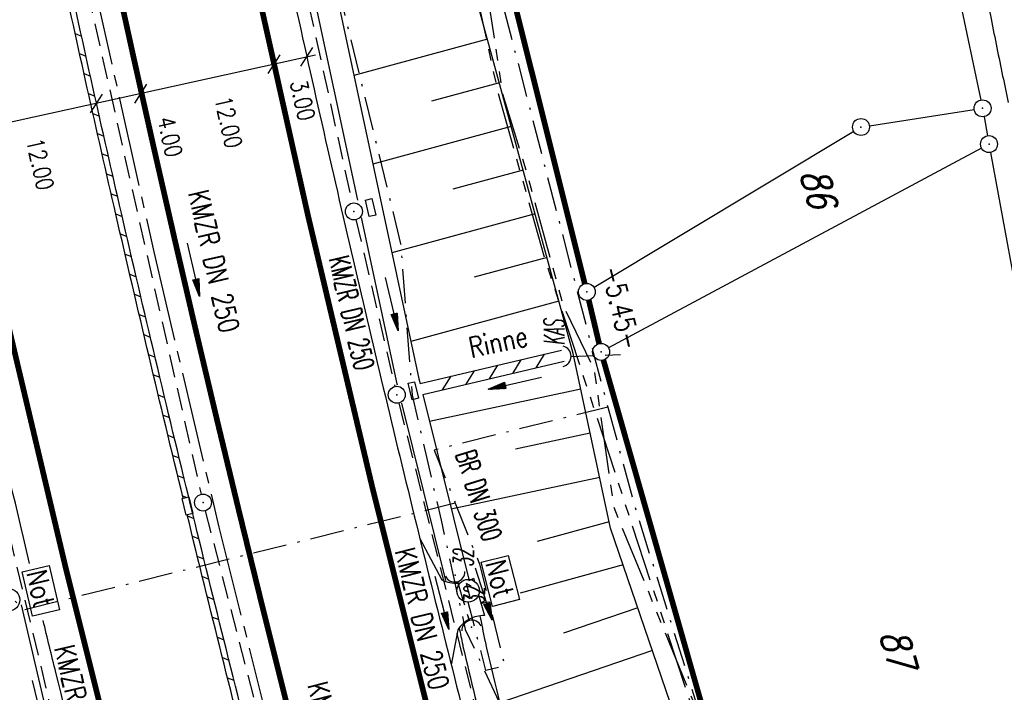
# Model space of a CAD drawing. Extents: x 447258 to 447844, y 441190 to 442763.
# Tile 80 of 123: x 447476 to 447563, y 441850 to 441910. Entities that reach past the tile are written whole.
import ezdxf
from ezdxf.enums import TextEntityAlignment as Align

# ---------------------------------------------------------------- set-up
doc = ezdxf.new("R2010")
doc.units = 0
doc.header["$LTSCALE"] = 2
doc.header["$MEASUREMENT"] = 0
for name, pattern in [('ACHSE', [5.5, 4, -0.5, 0.5, -0.5]), ('AUSGEZOGEN', [0]), ('BAB-FM2', [2.6, 1.5, -0.5, 0.1, -0.5]), ('GESTRICH-X2', [1.5, 1, -0.5]), ('PHANTOMX2', [5, 2.5, -0.5, 0.5, -0.5, 0.5, -0.5])]:
    doc.linetypes.add(name, pattern=pattern)
doc.layers.get('0').update_dxf_attribs({"linetype": 'AUSGEZOGEN'})
for name, color, linetype in [('207-ABSTAND', 8, 'AUSGEZOGEN'), ('207-FLSTNR', 8, 'AUSGEZOGEN'), ('207-GRENZL', 8, 'AUSGEZOGEN'), ('207-GRENZL-BAB', 7, 'AUSGEZOGEN'), ('207-GRENZP', 8, 'AUSGEZOGEN'), ('207-GRENZP-BAB', 7, 'AUSGEZOGEN'), ('ACHSETOP', 250, 'ACHSE'), ('ANMERKUNG', 7, 'CONTINUOUS'), ('BAB_FM', 5, 'BAB-FM2'), ('BOESCHG', 250, 'AUSGEZOGEN'), ('DURCHL', 200, 'GESTRICH-X2'), ('FBRTOP', 250, 'AUSGEZOGEN'), ('KANAL', 7, 'GESTRICH-X2'), ('Lichtwellenleiter COLT', 46, 'PHANTOMX2'), ('Lichtwellenleiter GLH', 46, 'PHANTOMX2'), ('MULDE', 250, 'AUSGEZOGEN'), ('NS', 5, 'AUSGEZOGEN'), ('PFEIL', 7, 'CONTINUOUS'), ('PFEILTOP', 200, 'AUSGEZOGEN'), ('Rinne', 200, 'CONTINUOUS'), ('SCHLITZRINNE', 200, 'AUSGEZOGEN'), ('SCHRIFT', 7, 'AUSGEZOGEN'), ('SCHSYMBOL', 200, 'AUSGEZOGEN'), ('STRASSE', 250, 'AUSGEZOGEN'), ('TEXTO', 4, 'CONTINUOUS')]:
    doc.layers.add(name, color=color, linetype=linetype)
doc.styles.add('ROMANS', font='romans.shx', dxfattribs={"width": 0.8})

# ---------------------------------------------------------------- blocks, each defined once
blk = doc.blocks.new('NOTRUFS')
for p, q in [((-0.7, 0), (-0.357, 0.35)), ((-0.7, 0), (0.7, 0)), ((0.357, -0.35), (0.7, 0))]:
    blk.add_line(p, q)
blk.add_lwpolyline([(-2.143, 4.194), (1.876, 4.194), (1.876, 1.75), (-2.143, 1.75)], close=True)
blk.add_circle((0, 0), 1)
at = {"style": 'ROMANS', "width": 0.8}
blk.add_text('Not', height=1.8, dxfattribs=at).set_placement((-1.982, 2.071))
blk = doc.blocks.new('DL')
at = {"color": 0}
blk.add_arc((-0.311, 0.025), 0.91, 282.5363, 77.4637, dxfattribs=at)
blk.add_point((0.597, 0.003), dxfattribs=at)
blk = doc.blocks.new('40')
at = {"color": 0}
blk.add_arc((0.025, 0.311), 0.91, 192.5363, 347.4637, dxfattribs=at)
blk.add_point((0, 0), dxfattribs=at)
blk = doc.blocks.new('GST')
at = {"color": 0}
blk.add_circle((0, 0), 0.75, dxfattribs=at)
blk.add_point((0, 0), dxfattribs=at)
blk = doc.blocks.new('13')
blk.add_lwpolyline([(0.755, 1.218), (-0.748, 1.218), (-0.748, 1.801), (0.755, 1.801)], close=True)
at = {"rotation": 180}
blk.add_blockref('GST', (0, 0), dxfattribs=at)
blk = doc.blocks.new('PFEIL2')
at = {"color": 0}
for p, q in [((0.88, 0.002), (-2.401, -0.012)), ((0.881, -0.271), (0.879, 0.276)), ((0.879, 0.276), (2.429, 0.009)), ((0.911, 0.27), (0.879, 0.265)), ((0.965, 0.261), (0.879, 0.246)), ((1.019, 0.252), (0.879, 0.228)), ((1.073, 0.242), (0.879, 0.209)), ((1.127, 0.233), (0.879, 0.191)), ((1.181, 0.224), (0.879, 0.172)), ((1.235, 0.214), (0.879, 0.154)), ((1.289, 0.205), (0.879, 0.135)), ((1.343, 0.196), (0.879, 0.117)), ((1.397, 0.187), (0.879, 0.098)), ((1.451, 0.177), (0.879, 0.08)), ((1.505, 0.168), (0.879, 0.061)), ((1.559, 0.159), (0.88, 0.043)), ((1.613, 0.149), (0.88, 0.024)), ((1.668, 0.14), (0.88, 0.006)), ((1.722, 0.131), (0.88, -0.013)), ((1.776, 0.121), (0.88, -0.031)), ((1.83, 0.112), (0.88, -0.05)), ((1.884, 0.103), (0.88, -0.068)), ((1.938, 0.094), (0.88, -0.087)), ((1.992, 0.084), (0.88, -0.105)), ((2.046, 0.075), (0.88, -0.124)), ((2.1, 0.066), (0.88, -0.142)), ((2.154, 0.056), (0.88, -0.161)), ((2.208, 0.047), (0.88, -0.179)), ((2.262, 0.038), (0.881, -0.198)), ((2.316, 0.029), (0.881, -0.216)), ((2.37, 0.019), (0.881, -0.235)), ((2.424, 0.01), (0.881, -0.253)), ((2.429, 0.009), (0.881, -0.271))]:
    blk.add_line(p, q, dxfattribs=at)

msp = doc.modelspace()

# ---------------------------------------------------------------- hatches: boundary and pattern name
at = {"layer": 'PFEILTOP'}
h = msp.add_hatch(dxfattribs=at)
h.set_pattern_fill('_USER', color=256, scale=1.5, angle=45, style=0, pattern_type=0)
h.set_pattern_definition([(329.237, (447424.7137, 441994.7568), (0.7672323, 1.2889355), [])])
edge = h.paths.add_edge_path()
edge.add_line((447554.689, 441513.768), (447547.504, 441545.104))
edge.add_line((447547.504, 441545.104), (447537.107, 441587.415))
edge.add_line((447537.107, 441587.415), (447530.255, 441607.806))
edge.add_line((447530.255, 441607.806), (447521.935, 441632.16))
edge.add_line((447521.935, 441632.16), (447521.172, 441636.995))
edge.add_line((447521.172, 441636.995), (447519.605, 441643.372))
edge.add_line((447519.605, 441643.372), (447515.335, 441649.099))
edge.add_line((447515.335, 441649.099), (447507.515, 441678.184))
edge.add_line((447507.515, 441678.184), (447498.583, 441711.54))
edge.add_line((447498.583, 441711.54), (447488.289, 441750.317))
edge.add_line((447488.289, 441750.317), (447482.131, 441773.305))
edge.add_line((447482.131, 441773.305), (447471.266, 441814.433))
edge.add_line((447471.266, 441814.433), (447463.339, 441844.985))
edge.add_line((447463.339, 441844.985), (447457.856, 441865.942))
edge.add_line((447457.856, 441865.942), (447449.55, 441897.966))
edge.add_line((447449.55, 441897.966), (447433.166, 441961.446))
edge.add_line((447433.166, 441961.446), (447421.147, 442008.815))
edge.add_line((447421.147, 442008.815), (447419.891, 442013.788))
edge.add_line((447553.909, 441513.59), (447546.726, 441544.92))
edge.add_line((447546.726, 441544.92), (447536.339, 441587.191))
edge.add_line((447536.339, 441587.191), (447529.497, 441607.55))
edge.add_line((447529.497, 441607.55), (447521.155, 441631.966))
edge.add_line((447521.155, 441631.966), (447520.388, 441636.837))
edge.add_line((447520.388, 441636.837), (447518.867, 441643.024))
edge.add_line((447518.867, 441643.024), (447514.603, 441648.743))
edge.add_line((447514.603, 441648.743), (447506.743, 441677.976))
edge.add_line((447506.743, 441677.976), (447497.811, 441711.334))
edge.add_line((447497.811, 441711.334), (447487.517, 441750.111))
edge.add_line((447487.517, 441750.111), (447481.357, 441773.099))
edge.add_line((447481.357, 441773.099), (447470.492, 441814.231))
edge.add_line((447470.492, 441814.231), (447462.565, 441844.783))
edge.add_line((447462.565, 441844.783), (447457.082, 441865.74))
edge.add_line((447457.082, 441865.74), (447448.776, 441897.766))
edge.add_line((447448.776, 441897.766), (447432.39, 441961.248))
edge.add_line((447432.39, 441961.248), (447420.371, 442008.619))
edge.add_line((447420.371, 442008.619), (447419.067, 442013.783))

# ---------------------------------------------------------------- linework, layer by layer
msp.add_line((447501.776, 441906.54), (447467.082, 441898.875))
at = {"layer": '207-GRENZL'}
for p, q in [((447550.715, 441949.146), (447560.545, 441902.564)), ((447550.701, 441900.294), (447559.958, 441901.715)), ((447560.833, 441901.092), (447561.137, 441899.408)), ((447549.317, 441899.793), (447526.382, 441885.997)), ((447560.609, 441898.316), (447527.661, 441880.664)), ((447561.405, 441897.932), (447564.685, 441880.027))]:
    msp.add_line(p, q, dxfattribs=at)
at = {"layer": '207-GRENZL-BAB', "const_width": 0.5, "flags": 128}
for points in [[(447501.172, 441983.753), (447525.558, 441886.338)], [(447525.914, 441884.88), (447526.826, 441881.04)], [(447527.206, 441879.588), (447549.104, 441802.841)]]:
    msp.add_lwpolyline(points, dxfattribs=at)
at = {"layer": 'ACHSETOP'}
msp.add_lwpolyline([(447459.063, 442036.401), (447463.237, 442011.752), (447464.54, 442004.056), (447467.484, 441987.115), (447472.023, 441962.531), (447476.869, 441938.005), (447482.021, 441913.542), (447487.478, 441889.145), (447493.239, 441864.818), (447499.303, 441840.565), (447505.67, 441816.389), (447512.338, 441792.295), (447519.307, 441768.286), (447526.575, 441744.366), (447534.141, 441720.538), (447542.003, 441696.807), (447550.162, 441673.176), (447558.615, 441649.649), (447567.361, 441626.229), (447576.399, 441602.92), (447585.728, 441579.726)], dxfattribs=at)
at = {"layer": 'BAB_FM', "elevation": 15.129, "flags": 128}
msp.add_lwpolyline([(447495.608, 441989.275), (447492.293, 441976.643), (447492.44, 441971.852), (447495.348, 441948.145), (447498.998, 441937.054), (447501.326, 441922.454), (447509.29, 441889.856), (447510.301, 441876.486), (447512.857, 441865.442), (447515.001, 441855.801), (447519.865, 441845.371), (447521.425, 441840.839), (447525.398, 441827.34), (447530.83, 441809.898), (447533.224, 441799.43), (447533.657, 441792.659), (447538.399, 441778.609), (447541.349, 441768.637), (447548.322, 441745.151), (447555.832, 441721.726), (447562.39, 441702.712), (447567.73, 441687.005), (447575.29, 441665.95), (447584.842, 441638.924), (447591.148, 441623.505), (447599.743, 441602.561), (447607.765, 441581.002), (447619.878, 441553.225), (447633.446, 441519.415), (447646.254, 441491.919), (447655.195, 441472.268), (447661.578, 441458.302), (447669.128, 441454.308), (447671.761, 441453.641), (447675.656, 441448.302)], dxfattribs=at)
at = {"layer": 'BAB_FM', "flags": 128}
for points in [[(447499.11, 441986.395), (447499.543, 441983.788), (447505.023, 441963.427), (447517.127, 441915.548), (447526.293, 441880.262), (447527.591, 441875.432), (447512.253, 441871.638), (447514.117, 441866.945), (447475.952, 441857.503), (447474.811, 441858.766), (447473.73, 441863.134), (447472.371, 441862.798), (447473.328, 441858.93)], [(447527.591, 441875.432), (447529.946, 441866.744), (447543.884, 441822.163), (447556.228, 441774.659), (447565.402, 441742.923), (447583.079, 441694.211), (447593.435, 441662.878), (447597.566, 441650.401), (447599.35, 441645.73), (447621.927, 441589.941), (447643.299, 441533.871), (447645.975, 441527.728), (447656.928, 441504.837), (447658.961, 441500.268), (447676.938, 441450.292), (447687.78, 441420.109), (447688.919, 441414.063), (447692.03, 441406.076), (447707.144, 441365.278)], [(447514.117, 441866.945), (447516.256, 441861.56), (447518.479, 441852.571), (447516.829, 441852.163), (447515.244, 441858.216)]]:
    msp.add_lwpolyline(points, dxfattribs=at)
at = {"layer": 'BOESCHG'}
for p, q in [((447516.962, 441907.951), (447505.166, 441904.733)), ((447518.015, 441904.092), (447512.01, 441902.454)), ((447519.067, 441900.233), (447506.844, 441896.899)), ((447520.12, 441896.373), (447513.902, 441894.678)), ((447521.172, 441892.514), (447508.523, 441889.064)), ((447522.225, 441888.655), (447515.793, 441886.901)), ((447523.277, 441884.796), (447510.201, 441881.23)), ((447525.208, 441877.036), (447511.839, 441874.178)), ((447525.208, 441877.036), (447525.206, 441877.035)), ((447526.045, 441873.124), (447519.423, 441871.709)), ((447526.881, 441869.213), (447513.765, 441866.408)), ((447527.717, 441865.301), (447521.353, 441863.551)), ((447528.945, 441861.498), (447519.842, 441859.002)), ((447516.968, 441858.214), (447516.388, 441858.055)), ((447530.243, 441857.714), (447523.676, 441855.467)), ((447531.538, 441853.93), (447518.046, 441849.312))]:
    msp.add_line(p, q, dxfattribs=at)
for points in [[(447435.427, 442013.885, 0.001836), (447437.069, 442004.603, 0.007789), (447451.596, 441930.814, 0.007466), (447469.092, 441854.336, 0.002833), (447479.55, 441812.593, 0.01011), (447482.782, 441800.977, 0.002388), (447488.237, 441783.115, 0.000107), (447490.019, 441777.382, 0.001058)], [(447437.454, 442013.898, 0.001777), (447439.043, 442004.927, 0.007779), (447453.577, 441931.116, 0.007471), (447471.048, 441854.752, 0.002832), (447481.942, 441811.277, 0.012461), (447484.72, 441801.475, 0.000038), (447488.695, 441788.673, 0.000002), (447491.941, 441778.223, 0.000011)], [(447512.929, 441860.173, 0.065287), (447513.634, 441859.937, 0.065287), (447514.377, 441859.89, 0.017672), (447514.578, 441859.911, 0.062798)], [(447515.309, 441860.114, 0.041345), (447515.726, 441860.335)], [(447516.686, 441857.03, 0.059825), (447516.016, 441856.949, 0.059825), (447515.385, 441856.711, 0.06269), (447514.804, 441856.309, 0.06269), (447514.34, 441855.776)]]:
    msp.add_lwpolyline(points, format="xyb", dxfattribs=at)
for points in [[(447565.868, 441745.16), (447554.1, 441782.527), (447550.118, 441796.036), (447539.145, 441831.698), (447527.835, 441864.746), (447524.535, 441880.181), (447509.493, 441935.334), (447494.708, 441982.393), (447494.093, 442004.438), (447494.03, 442014.25)], [(447510.982, 441863.835), (447512.929, 441860.173)], [(447515.726, 441860.335), (447515.835, 441859.958)], [(447516.131, 441858.941), (447516.686, 441857.03)], [(447514.34, 441855.776), (447513.764, 441852.671)]]:
    msp.add_lwpolyline(points, dxfattribs=at)
at = {"layer": 'DURCHL'}
for p, q in [((447524.35, 441879.903), (447528.702, 441880.078)), ((447514.319, 441860.027), (447515.339, 441856.57))]:
    msp.add_line(p, q, dxfattribs=at)
at = {"layer": 'FBRTOP'}
for points in [[(447621.839, 441538.198, 0.000001), (447626.135, 441528.445, 0.000001), (447630.882, 441517.668)], [(447480.071, 442014.163, -0.000012), (447480.647, 442010.76, 0.000003), (447481.295, 442006.93, 0.001084), (447482.215, 442001.569, 0.000507), (447484.218, 441990.114, 0.002121), (447485.988, 441980.292, 0.001428), (447488.721, 441965.722, 0.001696), (447490.986, 441954.052, 0.001563), (447493.526, 441941.404, 0.001561), (447496.042, 441929.268, 0.001561), (447498.634, 441917.149, 0.001559), (447501.303, 441905.042, 0.00156), (447504.045, 441892.959, 0.001559), (447506.862, 441880.896, 0.001558), (447509.757, 441868.839, 0.001561), (447512.727, 441856.799, 0.001563), (447515.77, 441844.792, 0.001563)], [(447476.509, 441861.628, 0.000612), (447473.626, 441873.778, -0.000668), (447470.828, 441885.575, -0.003018), (447469.01, 441893.501, -0.001476), (447465.439, 441909.734, -0.0015), (447462.667, 441922.703, -0.00169), (447460.281, 441934.226, -0.001687), (447457.634, 441947.459, -0.001982), (447455.464, 441958.736, -0.000994), (447452.834, 441972.856, -0.001346), (447450.94, 441983.297, -0.000348), (447449.189, 441993.14, -0.001389), (447448.758, 441995.611, -0.000167), (447448.551, 441996.823, 0.000018), (447446.677, 442007.791, 0.000184), (447446.32, 442009.878, 0.000053), (447445.621, 442013.949)], [(447564.871, 441585.649, -0.001581), (447559.152, 441600.012, -0.001793), (447554.723, 441611.358, -0.001726), (447550.205, 441623.177, -0.001608), (447545.622, 441635.41, -0.001766), (447541.524, 441646.577, -0.001361), (447537.573, 441657.556, -0.00119), (447533.117, 441670.138, -0.001374), (447528.762, 441682.639, -0.001583), (447525.046, 441693.512, -0.00207), (447521.414, 441704.399, -0.001745), (447517.204, 441717.346, -0.001559), (447512.944, 441730.746, -0.002007), (447509.709, 441741.182, -0.001271), (447506.394, 441752.127, -0.001072), (447502.526, 441765.118, -0.00102), (447498.76, 441777.961, -0.001186), (447495.571, 441789.019, -0.001944), (447492.429, 441800.176, -0.001694), (447488.915, 441813.008, -0.001735), (447485.666, 441825.2, -0.001755), (447482.54, 441837.271, -0.001426), (447478.827, 441851.992, -0.002129), (447477.702, 441856.591, -0.000073)]]:
    msp.add_lwpolyline(points, format="xyb", dxfattribs=at)
at = {"layer": 'FBRTOP', "const_width": 0.5}
msp.add_lwpolyline([(447464.957, 442014.069, 0.000032), (447466.358, 442005.849, 0.00188), (447469.563, 441987.473, 0.001388), (447474.067, 441962.615, 0.004915), (447477.718, 441943.815, 0.003122), (447483.942, 441914.314, 0.003035), (447489.36, 441890.111, 0.003056), (447495.033, 441866.142, 0.003055), (447501.053, 441842.025, 0.003159), (447507.165, 441818.775, 0.003064), (447513.652, 441795.291, 0.002975), (447520.626, 441771.181, 0.002885), (447527.632, 441747.985, 0.002726), (447535.322, 441723.516, 0.00326), (447543.354, 441698.991, 0.003546), (447551.045, 441676.545, 0.003512), (447558.921, 441654.576, 0.003164), (447567.987, 441630.311, 0.002799), (447578.014, 441604.42, 0.003665), (447585.929, 441584.743, 0.002614)], format="xyb", dxfattribs=at)
for points in [[(447477.031, 442014.144), (447477.04, 442014.089), (447478.338, 442006.423), (447481.265, 441989.585), (447485.774, 441965.159), (447490.587, 441940.805), (447495.702, 441916.513), (447501.121, 441892.286), (447506.842, 441868.129), (447512.864, 441844.046), (447519.186, 441820.039), (447525.807, 441796.114), (447532.728, 441772.273), (447539.945, 441748.52), (447547.458, 441724.858), (447555.265, 441701.293), (447563.367, 441677.828), (447571.761, 441654.465), (447580.446, 441631.209), (447589.42, 441608.063), (447598.684, 441585.031)], [(447448.663, 442013.968), (447449.434, 442009.415), (447450.742, 442001.689), (447453.703, 441984.645), (447458.272, 441959.903), (447463.151, 441935.205), (447468.34, 441910.571), (447473.835, 441886.004), (447479.636, 441861.507), (447485.742, 441837.084), (447492.154, 441812.739), (447498.869, 441788.476), (447505.886, 441764.299), (447513.205, 441740.212), (447520.824, 441716.218), (447528.741, 441692.321), (447536.957, 441668.524), (447545.469, 441644.833), (447554.276, 441621.249), (447563.378, 441597.777), (447572.772, 441574.421)]]:
    msp.add_lwpolyline(points, dxfattribs=at)
at = {"layer": 'KANAL'}
for p, q in [((447494.75, 441940.313), (447505, 441893.469)), ((447480.938, 441915.156), (447491.656, 441867.75)), ((447505.344, 441892), (447508.781, 441877.25)), ((447509.125, 441875.813), (447516.844, 441845.125)), ((447472.594, 441872.969), (447484, 441825.406)), ((447492.031, 441866.281), (447503.906, 441820.25)), ((447514.344, 441859.875), (447515.313, 441856.719))]:
    msp.add_line(p, q, dxfattribs=at)
at = {"layer": 'Lichtwellenleiter COLT', "flags": 128}
msp.add_lwpolyline([(447442.96, 442335.557), (447456.7, 442249.29), (447463.6, 442209.09), (447469.32, 442174.78), (447469.36, 442166.151), (447470.01, 442158.25), (447478.55, 442083.31), (447480.14, 442073.68), (447482.71, 442066.62), (447489.76, 442034.75), (447494.21, 442009.95), (447495.29, 441993.16), (447497.59, 441980.16), (447507.01, 441951.68), (447515.71, 441920.25), (447518.26, 441903.22), (447520.43, 441896.13), (447523.64, 441884.43), (447526.37, 441878.79), (447528.11, 441866.61), (447535.41, 441848.78), (447549.9, 441801.26), (447568.27, 441742.34), (447581.42, 441716.38), (447612.07, 441661.31), (447621.06, 441647.3), (447628.35, 441633.93), (447651.39, 441582.52), (447667.47, 441546.03), (447670.34, 441536.67), (447673.43, 441498.26), (447664.89, 441495.23), (447661.03, 441486.35), (447675.09, 441449.74), (447687.91, 441416.57), (447692.3, 441403.5), (447701.96, 441375.5), (447703.056, 441372.658), (447718.41, 441332.85), (447728.05, 441307.18), (447736.09, 441285.14), (447740.65, 441276.91), (447753.75, 441244.43), (447753.961, 441243.938)], dxfattribs=at)
at = {"layer": 'Lichtwellenleiter GLH', "flags": 128}
msp.add_lwpolyline([(447443.04, 442335.579), (447446.805, 442314.878), (447447.202, 442307.726), (447447.035, 442305.663), (447448.105, 442303.179), (447455.853, 442257.883), (447455.973, 442254.994), (447459.182, 442233.704), (447462.547, 442212.489), (447466.159, 442189.433), (447469.204, 442166.064), (447470.01, 442158.25), (447477.849, 442087.756), (447478.831, 442082.344), (447479.744, 442076.075), (447482.71, 442066.62), (447482.866, 442066.064), (447485.146, 442052.08), (447487.034, 442045.024), (447495.36, 441997.645), (447495.603, 441995.693), (447495.209, 441993.321), (447496.284, 441982.821), (447499.097, 441971.423), (447507.795, 441945.91), (447510.425, 441935.505), (447513.476, 441923.434), (447517.904, 441903.132), (447521.941, 441888.796), (447544.368, 441820.369), (447557.569, 441774.31), (447581.166, 441717.983), (447600.457, 441683.636), (447618.3, 441651.867), (447628.983, 441630.357), (447653.543, 441577.923), (447660.352, 441562.951), (447664.557, 441553.744), (447668.65, 441544.501), (447669.801, 441541.079), (447661.429, 441483.757), (447662.612, 441481.552), (447669.396, 441464.067), (447675.656, 441448.302), (447681.09, 441434.845), (447685.339, 441422.75), (447689.146, 441411.07), (447689.921, 441408.693), (447693.538, 441400.577), (447697.253, 441388.481), (447698.59, 441384.754), (447711.275, 441353.274), (447728.897, 441302.547), (447734.682, 441288.069), (447738.281, 441281.653), (447743.226, 441270.195), (447752.442, 441247.185), (447753.822, 441243.9)], dxfattribs=at)
at = {"layer": 'MULDE'}
for points in [[(447495.208, 441941.659), (447505.483, 441893.707)], [(447497.164, 441942.079), (447510.907, 441877.935), (447511.009, 441877.525)], [(447505.809, 441892.182), (447508.959, 441877.485), (447508.975, 441877.418)], [(447511.25, 441876.554), (447515.305, 441860.196)], [(447509.378, 441875.795), (447513.266, 441860.107)], [(447475.776, 441857.98), (447479.376, 441842.52), (447483.957, 441825.649)]]:
    msp.add_lwpolyline(points, dxfattribs=at)
for points in [[(447516.29, 441857.002, 0.000786), (447516.731, 441854.826, 0.007414), (447516.745, 441854.762, 0.005268), (447521.567, 441835.218, 0.006398), (447525.911, 441819.228, 0.000868), (447530.366, 441803.721, 0.001256), (447533.491, 441793.014, 0.000062), (447533.814, 441791.92, 0.000816)], [(447514.463, 441855.945, 0.000548), (447514.772, 441854.425, 0.007414), (447514.799, 441854.304, 0.002383), (447516.933, 441845.433, 0.006398)]]:
    msp.add_lwpolyline(points, format="xyb", dxfattribs=at)
at = {"layer": 'PFEILTOP'}
for p, q in [((447519.197, 441878.417), (447519.942, 441879.618)), ((447521.262, 441878.901), (447522.008, 441880.102)), ((447515.066, 441877.449), (447515.812, 441878.65)), ((447517.132, 441877.933), (447517.877, 441879.134)), ((447513.001, 441876.965), (447513.746, 441878.166))]:
    msp.add_line(p, q, dxfattribs=at)
at = {"layer": 'Rinne'}
for p, q in [((447511.009, 441877.525), (447523.509, 441880.454)), ((447511.25, 441876.554), (447523.738, 441879.481))]:
    msp.add_line(p, q, dxfattribs=at)
at = {"layer": 'SCHLITZRINNE'}
for p, q in [((447480.537, 441908.431), (447481.098, 441908.21)), ((447480.927, 441906.665), (447481.488, 441906.443)), ((447481.319, 441904.898), (447481.88, 441904.676)), ((447481.713, 441903.13), (447482.275, 441902.909)), ((447482.109, 441901.361), (447482.671, 441901.14)), ((447482.507, 441899.592), (447483.07, 441899.37)), ((447482.908, 441897.822), (447483.471, 441897.6)), ((447483.311, 441896.05), (447483.875, 441895.828)), ((447483.716, 441894.278), (447484.28, 441894.056)), ((447484.124, 441892.505), (447484.688, 441892.283)), ((447484.533, 441890.731), (447485.098, 441890.509)), ((447484.944, 441888.957), (447485.509, 441888.734)), ((447485.357, 441887.182), (447485.923, 441886.959)), ((447485.772, 441885.406), (447486.338, 441885.183)), ((447486.189, 441883.629), (447486.755, 441883.406)), ((447486.607, 441881.852), (447487.174, 441881.629)), ((447487.028, 441880.074), (447487.594, 441879.85)), ((447487.45, 441878.295), (447488.017, 441878.071)), ((447487.874, 441876.515), (447488.441, 441876.292)), ((447488.299, 441874.735), (447488.867, 441874.511)), ((447488.727, 441872.954), (447489.295, 441872.73)), ((447489.156, 441871.173), (447489.725, 441870.948)), ((447489.588, 441869.39), (447490.157, 441869.166)), ((447490.021, 441867.607), (447490.398, 441867.458)), ((447490.456, 441865.823), (447491.025, 441865.599)), ((447490.892, 441864.039), (447491.462, 441863.814)), ((447491.33, 441862.254), (447491.901, 441862.029)), ((447491.77, 441860.468), (447492.341, 441860.243)), ((447492.212, 441858.681), (447492.783, 441858.456)), ((447492.655, 441856.894), (447493.226, 441856.669)), ((447493.1, 441855.107), (447493.671, 441854.881)), ((447493.546, 441853.318), (447494.118, 441853.093)), ((447493.994, 441851.529), (447494.566, 441851.304))]:
    msp.add_line(p, q, dxfattribs=at)
for points in [[(447490.076, 441867.38, -0.003097), (447484.132, 441892.469, -0.003433), (447479.16, 441914.747, -0.003376)], [(447610.021, 441518.082, -0.002426), (447597.936, 441545.518, -0.004663), (447591.85, 441559.882, -0.000107), (447575.547, 441599.407, -0.003601), (447575.071, 441600.587, -0.002348), (447570.509, 441612.285, -0.001625), (447564.05, 441629.24, -0.002837), (447555.938, 441651.121, -0.002516), (447547.056, 441675.89, -0.003905), (447538.931, 441699.496, -0.003699), (447530.733, 441724.549, -0.003001), (447523.632, 441747.275, -0.002813), (447516.338, 441771.607, -0.002621), (447509.059, 441796.886, -0.002971), (447502.887, 441819.258, -0.003233), (447497.122, 441841.215, -0.002784), (447490.733, 441866.796, -0.003184), (447484.619, 441892.581, -0.003433), (447479.649, 441914.852, -0.003376)], [(447502.218, 441819.82, -0.003131), (447496.637, 441841.091, -0.002701), (447490.432, 441865.92, -0.003184)]]:
    msp.add_lwpolyline(points, format="xyb", dxfattribs=at)
at = {"layer": 'SCHRIFT'}
for p, q in [((447497.586, 441904.9), (447498.642, 441906.563)), ((447500.478, 441905.539), (447501.534, 441907.202)), ((447485.816, 441902.299), (447486.873, 441903.963)), ((447481.89, 441901.432), (447482.947, 441903.095))]:
    msp.add_line(p, q, dxfattribs=at)
at = {"layer": 'SCHSYMBOL'}
msp.add_lwpolyline([(447490.564, 441867.499), (447490.918, 441866.038), (447490.352, 441865.901), (447489.998, 441867.361)], close=True, dxfattribs=at)
at = {"layer": 'STRASSE'}
msp.add_lwpolyline([(447561.002, 441912.031, -0.001623), (447561.46, 441909.727, 0.001464), (447561.966, 441907.173, 0.001849), (447562.477, 441904.683, -0.001968), (447562.956, 441902.345, -0.00164)], format="xyb", dxfattribs=at)

# ---------------------------------------------------------------- block references
at = {"layer": '207-GRENZP', "rotation": 285.3280982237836}
for p in [(447560.7, 441901.829), (447549.96, 441900.18), (447561.27, 441898.67)]:
    msp.add_blockref('GST', p, dxfattribs=at)
at = {"layer": '207-GRENZP-BAB', "rotation": 285.3280982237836}
for p in [(447525.74, 441885.61), (447527, 441880.309)]:
    msp.add_blockref('GST', p, dxfattribs=at)
at = {"layer": 'NS'}
for p, rotation in [((447515.251, 441859.216), 284.4980221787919), ((447474.643, 441858.41), 283.214370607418)]:
    msp.add_blockref('NOTRUFS', p, dxfattribs=dict(at, rotation=rotation))
at = {"layer": 'PFEIL'}
for p, rotation in [((447490.987, 441887.587), 282.754799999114), ((447508.511, 441884.543), 283.1471999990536), ((447516.633, 441858.923), 287.3490999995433), ((447512.934, 441858.141), 284.1435999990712), ((447477.329, 441848.949), 283.472400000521)]:
    msp.add_blockref('PFEIL2', p, dxfattribs=dict(at, rotation=rotation))
at = {"layer": 'PFEILTOP', "rotation": 192.5222397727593}
msp.add_blockref('PFEIL2', (447519.387, 441877.552), dxfattribs=at)
at = {"layer": 'SCHSYMBOL'}
for name, p, rotation in [('13', (447505.163, 441892.724), 282.9793999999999), ('13', (447508.946, 441876.528), 283.4598), ('GST', (447491.83, 441867.008), 283.6106999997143), ('40', (447514.112, 441860.592), 13.94240000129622), ('40', (447515.545, 441856.005), 194.0809999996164)]:
    msp.add_blockref(name, p, dxfattribs=dict(at, rotation=rotation))
msp.add_blockref('DL', (447523.753, 441879.9), dxfattribs=at)

# ---------------------------------------------------------------- texts
at = {"layer": '207-ABSTAND', "insert": (447528.772, 441884.236), "char_height": 1.8, "attachment_point": 5, "rotation": 283.37165, "style": 'ROMANS'}
msp.add_mtext('-5.45-', dxfattribs=at)
at = {"layer": '207-FLSTNR', "style": 'ROMANS', "oblique": 15, "width": 0.8}
for s, p in [('86', (447544.546, 441896.111)), ('87', (447551.589, 441855.389))]:
    msp.add_text(s, height=2.5, rotation=285.3281, dxfattribs=at).set_placement(p)
at = {"layer": 'ANMERKUNG', "style": 'ROMANS', "oblique": 7, "width": 0.5}
for s, p in [('KAS', (447523.753, 441880.9)), ('32', (447515.726, 441861.335)), ('32', (447516.686, 441858.03))]:
    msp.add_text(s, height=1.8, rotation=90, dxfattribs=at).set_placement(p)
at = {"layer": 'Rinne', "style": 'ROMANS', "width": 0.8}
msp.add_text('Rinne', height=1.8, rotation=12.01562, dxfattribs=at).set_placement((447515.525, 441879.781))
at = {"layer": 'SCHRIFT', "style": 'ROMANS', "width": 0.8}
for s, p in [('3.00', (447499.513, 441904.137)), ('12.00', (447492.846, 441902.709)), ('4.00', (447487.796, 441900.911)), ('12.00', (447476.211, 441898.998))]:
    msp.add_text(s, height=1.5, rotation=282.57652, dxfattribs=at).set_placement(p)
at = {"layer": 'TEXTO', "style": 'ROMANS'}
for s, rotation, width, p in [('KMZR DN 250', 282.7548, 0.75, (447491.918, 441888.121)), ('KMZR DN 250', 283.1472, 0.6, (447504.084, 441883.556)), ('BR DN 300', 287.3491, 0.6, (447515.344, 441867.373)), ('KMZR DN 250', 284.1436, 0.75, (447510.317, 441856.528)), ('KMZR DN 250', 283.4724, 0.75, (447480.148, 441847.943)), ('KMZR DN 250', 284.4936, 0.75, (447502.642, 441844.694))]:
    msp.add_text(s, height=1.8, rotation=rotation, dxfattribs=dict(at, width=width)).set_placement(p, align=Align.CENTER)

doc.saveas('drawing.dxf')
